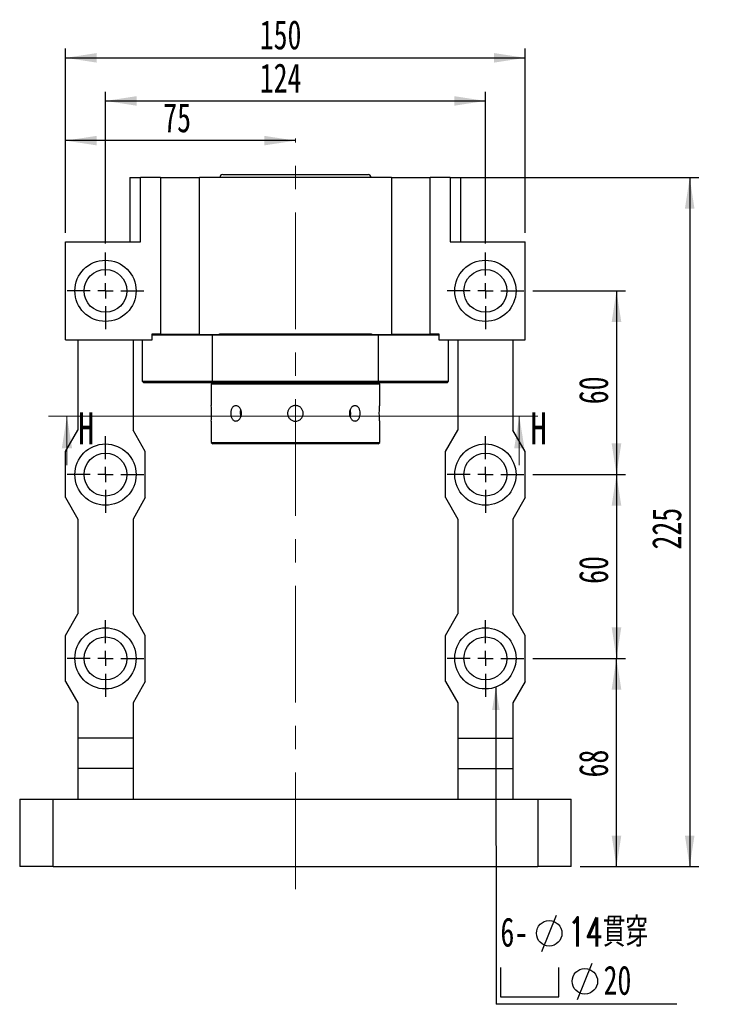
# Paper-space layout 'MBCS35-I' of a CAD drawing. Header units: millimetres. Extents: x 25 to 284, y 3 to 200.
# Tile 2 of 5: x 27 to 102, y 93 to 200. Entities that reach past the tile are written whole.
import ezdxf

# ---------------------------------------------------------------- set-up
doc = ezdxf.new("R2010")
doc.units = ezdxf.units.MM
doc.linetypes.add('CENTERX2', pattern=[20.32, 12.7, -2.54, 2.54, -2.54])
doc.layers.add('圖層0', color=7, linetype='Continuous')
doc.styles.add('SLDTEXTSTYLE0', font='TXT', dxfattribs={"width": 0.7})
doc.styles.add('SLDTEXTSTYLE2', font='TXT', dxfattribs={"width": 0.75})
doc.styles.add('SLDTEXTSTYLE3', font='TXT', dxfattribs={"width": 0.7, "bigfont": 'bigfont'})
doc.dimstyles.new('SLDDIMSTYLE2', dxfattribs={"dimtxt": 0.18, "dimasz": 2.5, "dimexe": 0, "dimexo": 0.0625, "dimgap": 0, "dimtad": 0, "dimtih": 1, "dimtoh": 1, "dimdec": 0, "dimrnd": 1e-09, "dimzin": 0, "dimdsep": 46, "dimtxsty": 'Standard', "dimsah": 1, "dimcen": 0.09, "dimadec": 0, "dimazin": 0, "dimtfac": 2.5, "dimtdec": 0, "dimtofl": 0, "dimtmove": 0, "dimatfit": 3, "dimfxl": 0, "dimfrac": 2, "dimtolj": 1, "dimtzin": 0, "dimarcsym": 0})
doc.dimstyles.new('SLDDIMSTYLE3', dxfattribs={"dimtxt": 3.389974, "dimasz": 2.5, "dimexe": 0, "dimexo": 0.0625, "dimgap": 0.847493, "dimtad": 1, "dimlfac": 3, "dimrnd": 1e-09, "dimzin": 12, "dimdsep": 46, "dimtxsty": 'SLDTEXTSTYLE0', "dimsah": 1, "dimcen": 0.09, "dimadec": 0, "dimazin": 3, "dimtfac": 1, "dimtofl": 0, "dimtmove": 0, "dimatfit": 3, "dimfxl": 0, "dimfrac": 2, "dimtolj": 1, "dimtzin": 12, "dimarcsym": 0})

# ---------------------------------------------------------------- blocks, each defined once
blk = doc.blocks.new('_D_61')
at = {"layer": '圖層0', "color": 7}
for p, q in [((36.2, 175.68), (36.2, 192.18)), ((77.53, 175.68), (77.53, 192.18)), ((36.2, 191.18), (77.53, 191.18))]:
    blk.add_line(p, q, dxfattribs=at)
for points in [[(36.2, 191.18), (39.59, 190.66), (39.59, 191.7)], [(77.53, 191.18), (74.14, 191.7), (74.14, 190.66)]]:
    blk.add_solid(points, dxfattribs=at)
at = {"layer": '圖層0', "color": 7, "insert": (52.98, 195.27), "char_height": 3.175, "attachment_point": 1, "style": 'SLDTEXTSTYLE0'}
blk.add_mtext('124', dxfattribs=at)
blk = doc.blocks.new('_D_62')
at = {"layer": '圖層0', "color": 7}
for p, q in [((82.7, 130.51), (92.79, 130.51)), ((91.79, 107.84), (91.79, 130.51)), ((87.86, 107.84), (92.79, 107.84))]:
    blk.add_line(p, q, dxfattribs=at)
for points in [[(91.79, 130.51), (91.27, 127.12), (92.32, 127.12)], [(91.79, 107.84), (92.32, 111.23), (91.27, 111.23)]]:
    blk.add_solid(points, dxfattribs=at)
at = {"layer": '圖層0', "color": 7, "insert": (87.7, 117.55), "char_height": 3.175, "attachment_point": 1, "rotation": 90, "style": 'SLDTEXTSTYLE0'}
blk.add_mtext('68', dxfattribs=at)
blk = doc.blocks.new('_D_63')
at = {"layer": '圖層0', "color": 7}
for p, q in [((82.7, 150.51), (92.79, 150.51)), ((91.79, 150.51), (91.79, 130.51)), ((82.7, 130.51), (92.79, 130.51))]:
    blk.add_line(p, q, dxfattribs=at)
for points in [[(91.79, 150.51), (91.27, 147.12), (92.32, 147.12)], [(91.79, 130.51), (92.32, 133.9), (91.27, 133.9)]]:
    blk.add_solid(points, dxfattribs=at)
at = {"layer": '圖層0', "color": 7, "insert": (87.7, 138.62), "char_height": 3.175, "attachment_point": 1, "rotation": 90, "style": 'SLDTEXTSTYLE0'}
blk.add_mtext('60', dxfattribs=at)
blk = doc.blocks.new('_D_64')
at = {"layer": '圖層0', "color": 7}
for p, q in [((82.7, 170.51), (92.79, 170.51)), ((91.79, 170.51), (91.79, 150.51)), ((82.7, 150.51), (92.79, 150.51))]:
    blk.add_line(p, q, dxfattribs=at)
for points in [[(91.79, 170.51), (91.27, 167.12), (92.32, 167.12)], [(91.79, 150.51), (92.32, 153.9), (91.27, 153.9)]]:
    blk.add_solid(points, dxfattribs=at)
at = {"layer": '圖層0', "color": 7, "insert": (87.7, 158.17), "char_height": 3.175, "attachment_point": 1, "rotation": 90, "style": 'SLDTEXTSTYLE0'}
blk.add_mtext('60', dxfattribs=at)
blk = doc.blocks.new('_D_65')
at = {"layer": '圖層0', "color": 7}
for p, q in [((31.86, 176.84), (31.86, 187.86)), ((56.86, 186.86), (31.86, 186.86))]:
    blk.add_line(p, q, dxfattribs=at)
for points in [[(31.86, 186.86), (35.25, 186.34), (35.25, 187.38)], [(56.86, 186.86), (53.47, 187.38), (53.47, 186.34)]]:
    blk.add_solid(points, dxfattribs=at)
at = {"layer": '圖層0', "color": 7, "insert": (42.48, 190.95), "char_height": 3.175, "attachment_point": 1, "style": 'SLDTEXTSTYLE0'}
blk.add_mtext('75', dxfattribs=at)
blk = doc.blocks.new('_D_66')
at = {"layer": '圖層0', "color": 7}
for p, q in [((31.86, 176.84), (31.86, 196.87)), ((81.86, 176.84), (81.86, 196.87)), ((31.86, 195.87), (81.86, 195.87))]:
    blk.add_line(p, q, dxfattribs=at)
for points in [[(31.86, 195.87), (35.25, 195.35), (35.25, 196.39)], [(81.86, 195.87), (78.47, 196.39), (78.47, 195.35)]]:
    blk.add_solid(points, dxfattribs=at)
at = {"layer": '圖層0', "color": 7, "insert": (52.98, 199.97), "char_height": 3.175, "attachment_point": 1, "style": 'SLDTEXTSTYLE0'}
blk.add_mtext('150', dxfattribs=at)
blk = doc.blocks.new('_D_67')
at = {"layer": '圖層0', "color": 7}
for p, q in [((74.71, 182.84), (100.76, 182.84)), ((99.76, 182.84), (99.76, 107.84)), ((87.86, 107.84), (100.76, 107.84))]:
    blk.add_line(p, q, dxfattribs=at)
for points in [[(99.76, 182.84), (99.24, 179.45), (100.28, 179.45)], [(99.76, 107.84), (100.28, 111.23), (99.24, 111.23)]]:
    blk.add_solid(points, dxfattribs=at)
at = {"layer": '圖層0', "color": 7, "insert": (95.66, 142.36), "char_height": 3.175, "attachment_point": 1, "rotation": 90, "style": 'SLDTEXTSTYLE0'}
blk.add_mtext('225', dxfattribs=at)
blk = doc.blocks.new('SW_SYMBOL_HOLE_DIAM')
at = {"layer": '圖層0', "color": 0}
blk.add_line((300, 0), (700, 1000), dxfattribs=at)
blk.add_circle((500, 500), 350, dxfattribs=at)
blk = doc.blocks.new('SW_SYMBOL_HOLE_SPOT')
at = {"layer": '圖層0', "color": 0}
for p, q in [((0, 875), (0, 75)), ((1600, 75), (1600, 875)), ((0, 75), (1600, 75))]:
    blk.add_line(p, q, dxfattribs=at)
blk = doc.blocks.new('SW_NOTE_13')
at = {"layer": '圖層0', "color": 0}
blk.add_line((19.65, 0), (0, 0), dxfattribs=at)
at = {"layer": '圖層0', "color": 0, "xscale": 0.003964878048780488, "yscale": 0.003964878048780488, "zscale": 0.003964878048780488}
for name, p in [('SW_SYMBOL_HOLE_DIAM', (3.77, 5.75)), ('SW_SYMBOL_HOLE_DIAM', (7.65, 0.52)), ('SW_SYMBOL_HOLE_SPOT', (0.45, 0.52))]:
    blk.add_blockref(name, p, dxfattribs=at)
at = {"layer": '圖層0', "color": 0, "char_height": 3.175, "attachment_point": 1}
for s, insert, style in [('14\\M+18AD1\\M+190FA', (7.79, 9.45), 'SLDTEXTSTYLE3'), ('6-', (0.45, 9.45), 'SLDTEXTSTYLE0'), ('20', (11.67, 4.21), 'SLDTEXTSTYLE0')]:
    blk.add_mtext(s, dxfattribs=dict(at, insert=insert, style=style))
blk = doc.blocks.new('SW_CENTERMARKSYMBOL_29')
at = {"layer": '圖層0', "color": 0}
for p, q in [((0, 1.67), (0, 4.17)), ((-1.67, 0), (-4.17, 0)), ((0, 0), (-0.83, 0)), ((0, 0), (0, 0.83)), ((0, 0), (0, -0.83)), ((0, 0), (0.83, 0)), ((1.67, 0), (4.17, 0)), ((0, -1.67), (0, -4.17))]:
    blk.add_line(p, q, dxfattribs=at)
blk = doc.blocks.new('SW_CENTERMARKSYMBOL_30')
at = {"layer": '圖層0', "color": 0}
for p, q in [((0, 1.67), (0, 4.17)), ((-1.67, 0), (-4.17, 0)), ((0, 0), (-0.83, 0)), ((0, 0), (0, 0.83)), ((0, 0), (0, -0.83)), ((0, 0), (0.83, 0)), ((1.67, 0), (4.17, 0)), ((0, -1.67), (0, -4.17))]:
    blk.add_line(p, q, dxfattribs=at)
blk = doc.blocks.new('SW_CENTERMARKSYMBOL_31')
at = {"layer": '圖層0', "color": 0}
for p, q in [((0, 1.67), (0, 4.17)), ((-1.67, 0), (-4.17, 0)), ((0, 0), (-0.83, 0)), ((0, 0), (0, 0.83)), ((0, 0), (0, -0.83)), ((0, 0), (0.83, 0)), ((1.67, 0), (4.17, 0)), ((0, -1.67), (0, -4.17))]:
    blk.add_line(p, q, dxfattribs=at)
blk = doc.blocks.new('SW_CENTERMARKSYMBOL_32')
at = {"layer": '圖層0', "color": 0}
for p, q in [((0, 1.67), (0, 4.17)), ((-1.67, 0), (-4.17, 0)), ((0, 0), (-0.83, 0)), ((0, 0), (0, 0.83)), ((0, 0), (0, -0.83)), ((0, 0), (0.83, 0)), ((1.67, 0), (4.17, 0)), ((0, -1.67), (0, -4.17))]:
    blk.add_line(p, q, dxfattribs=at)
blk = doc.blocks.new('SW_CENTERMARKSYMBOL_33')
at = {"layer": '圖層0', "color": 0}
for p, q in [((0, 1.67), (0, 4.17)), ((-1.67, 0), (-4.17, 0)), ((0, 0), (-0.83, 0)), ((0, 0), (0, 0.83)), ((0, 0), (0, -0.83)), ((0, 0), (0.83, 0)), ((1.67, 0), (4.17, 0)), ((0, -1.67), (0, -4.17))]:
    blk.add_line(p, q, dxfattribs=at)
blk = doc.blocks.new('SW_CENTERMARKSYMBOL_34')
at = {"layer": '圖層0', "color": 0}
for p, q in [((0, 1.67), (0, 4.17)), ((-1.67, 0), (-4.17, 0)), ((0, 0), (-0.83, 0)), ((0, 0), (0, 0.83)), ((0, 0), (0, -0.83)), ((0, 0), (0.83, 0)), ((1.67, 0), (4.17, 0)), ((0, -1.67), (0, -4.17))]:
    blk.add_line(p, q, dxfattribs=at)

psp = doc.layouts.new('MBCS35-I')

# ---------------------------------------------------------------- linework, layer by layer
at = {"color": 7, "linetype": 'Continuous', "lineweight": 25}
for p, q in [((38.8643, 182.8427), (38.8643, 175.8427)), ((38.8643, 182.8427), (40.0153, 182.8427)), ((40.0153, 175.8427), (40.0153, 182.8427)), ((42.1976, 182.8427), (40.0153, 182.8427)), ((42.1976, 182.8427), (42.1976, 165.7427)), ((42.1976, 182.8427), (46.4293, 182.8427)), ((46.4293, 165.7427), (46.4293, 182.8427)), ((67.2992, 182.8427), (46.4293, 182.8427)), ((48.9643, 183.1761), (52.9603, 183.1761)), ((52.9603, 183.1761), (64.7643, 183.1761)), ((67.2992, 182.8427), (67.2992, 165.7427)), ((67.2992, 182.8427), (71.5309, 182.8427)), ((71.5309, 165.7427), (71.5309, 182.8427)), ((73.7133, 182.8427), (71.5309, 182.8427)), ((73.7133, 182.8427), (73.7133, 175.8427)), ((73.7133, 182.8427), (74.8643, 182.8427)), ((74.8643, 175.8427), (74.8643, 182.8427)), ((31.8643, 165.1761), (31.8643, 175.8427)), ((31.8643, 175.8427), (40.0153, 175.8427)), ((73.7133, 175.8427), (81.8643, 175.8427)), ((81.8643, 165.1761), (81.8643, 175.8427)), ((31.8643, 165.1761), (41.2678, 165.1761)), ((33.1976, 165.1761), (33.1976, 155.3427)), ((39.1976, 165.1761), (39.1976, 155.3427)), ((40.1976, 165.1761), (40.1976, 160.6761)), ((41.2678, 165.1761), (41.2678, 165.8427)), ((41.2678, 165.8427), (41.6282, 165.8427)), ((47.8211, 165.6761), (41.2678, 165.6761)), ((41.6282, 165.8427), (42.1976, 165.8427)), ((46.4293, 165.7427), (42.1976, 165.7427)), ((46.4293, 165.7427), (48.6029, 165.7427)), ((47.8409, 165.7427), (47.8211, 165.6761)), ((65.9074, 165.6761), (47.8211, 165.6761)), ((47.8211, 165.6761), (47.8211, 160.6761)), ((48.6029, 165.8427), (65.1256, 165.8427)), ((48.6029, 165.7427), (48.6029, 165.8427)), ((65.1256, 165.8427), (65.1256, 165.7427)), ((65.1256, 165.7427), (67.2992, 165.7427)), ((65.9074, 165.6761), (65.8876, 165.7427)), ((65.9074, 160.6761), (65.9074, 165.6761)), ((72.4607, 165.6761), (65.9074, 165.6761)), ((71.5309, 165.7427), (67.2992, 165.7427)), ((71.5309, 165.8427), (72.1004, 165.8427)), ((72.1004, 165.8427), (72.4607, 165.8427)), ((72.4607, 165.8427), (72.4607, 165.1761)), ((72.4607, 165.1761), (81.8643, 165.1761)), ((73.5309, 160.6761), (73.5309, 165.1761)), ((74.5309, 165.1761), (74.5309, 155.3427)), ((80.5309, 165.1761), (80.5309, 155.3427)), ((40.1976, 160.6761), (40.3643, 160.5094)), ((40.1976, 160.6761), (47.8211, 160.6761)), ((47.8704, 160.5094), (40.3643, 160.5094)), ((47.8643, 160.5094), (47.6976, 160.3427)), ((47.6976, 160.3427), (47.6976, 158.0155)), ((66.0309, 160.3427), (47.6976, 160.3427)), ((47.8211, 160.6761), (65.9074, 160.6761)), ((65.8581, 160.5094), (47.8704, 160.5094)), ((73.3643, 160.5094), (65.8581, 160.5094)), ((66.0309, 160.3427), (65.8643, 160.5094)), ((65.9074, 160.6761), (73.5309, 160.6761)), ((66.0309, 158.0155), (66.0309, 160.3427)), ((73.3643, 160.5094), (73.5309, 160.6761)), ((47.6976, 156.3261), (47.6976, 154.0094)), ((66.0309, 154.0094), (66.0309, 156.3261)), ((31.8643, 153.0094), (33.1976, 155.3427)), ((40.5309, 153.0094), (39.1976, 155.3427)), ((73.1976, 153.0094), (74.5309, 155.3427)), ((81.8643, 153.0094), (80.5309, 155.3427)), ((47.6976, 154.0094), (47.8643, 153.8427)), ((47.6976, 154.0094), (66.0309, 154.0094)), ((65.8643, 153.8427), (47.8643, 153.8427)), ((65.8643, 153.8427), (66.0309, 154.0094)), ((31.8643, 148.0094), (31.8643, 153.0094)), ((40.5309, 148.0094), (40.5309, 153.0094)), ((73.1976, 148.0094), (73.1976, 153.0094)), ((81.8643, 148.0094), (81.8643, 153.0094)), ((31.8643, 148.0094), (33.1976, 145.6761)), ((40.5309, 148.0094), (39.1976, 145.6761)), ((73.1976, 148.0094), (74.5309, 145.6761)), ((81.8643, 148.0094), (80.5309, 145.6761)), ((33.1976, 145.6761), (33.1976, 135.3427)), ((39.1976, 145.6761), (39.1976, 135.3427)), ((74.5309, 145.6761), (74.5309, 135.3427)), ((80.5309, 145.6761), (80.5309, 135.3427)), ((31.8643, 133.0094), (33.1976, 135.3427)), ((40.5309, 133.0094), (39.1976, 135.3427)), ((73.1976, 133.0094), (74.5309, 135.3427)), ((81.8643, 133.0094), (80.5309, 135.3427)), ((31.8643, 128.0094), (31.8643, 133.0094)), ((40.5309, 128.0094), (40.5309, 133.0094)), ((73.1976, 128.0094), (73.1976, 133.0094)), ((81.8643, 128.0094), (81.8643, 133.0094)), ((31.8643, 128.0094), (33.1976, 125.6761)), ((40.5309, 128.0094), (39.1976, 125.6761)), ((73.1976, 128.0094), (74.5309, 125.6761)), ((81.8643, 128.0094), (80.5309, 125.6761)), ((33.1976, 125.6761), (33.1976, 121.8427)), ((39.1976, 125.6761), (39.1976, 121.8427)), ((74.5309, 125.6761), (74.5309, 121.8427)), ((80.5309, 125.6761), (80.5309, 121.8427)), ((39.1976, 121.8427), (33.1976, 121.8427)), ((33.1976, 121.8427), (33.1976, 118.5094)), ((39.1976, 121.8427), (39.1976, 118.5094)), ((74.5309, 121.8427), (80.5309, 121.8427)), ((74.5309, 121.8427), (74.5309, 118.5094)), ((80.5309, 121.8427), (80.5309, 118.5094)), ((39.1976, 118.5094), (33.1976, 118.5094)), ((33.1976, 118.5094), (33.1976, 115.1761)), ((39.1976, 118.5094), (39.1976, 115.1761)), ((74.5309, 118.5094), (80.5309, 118.5094)), ((74.5309, 118.5094), (74.5309, 115.1761)), ((80.5309, 118.5094), (80.5309, 115.1761)), ((26.8643, 115.1761), (26.8643, 107.8427)), ((26.8643, 115.1761), (30.4988, 115.1761)), ((30.4988, 107.8427), (30.4988, 115.1761)), ((30.4988, 115.1761), (83.2297, 115.1761)), ((83.2297, 115.1761), (83.2297, 107.8427)), ((83.2297, 115.1761), (86.8643, 115.1761)), ((86.8643, 107.8427), (86.8643, 115.1761)), ((30.4988, 107.8427), (26.8643, 107.8427)), ((30.4988, 107.8427), (83.2297, 107.8427)), ((86.8643, 107.8427), (83.2297, 107.8427))]:
    psp.add_line(p, q, dxfattribs=at)
at = {"color": 7, "linetype": 'Continuous', "lineweight": 18}
for p, q in [((83.2224, 156.866), (30.0046, 156.866)), ((32.0046, 151.546), (32.0046, 156.866)), ((81.2224, 151.546), (81.2224, 156.866))]:
    psp.add_line(p, q, dxfattribs=at)
at = {"color": 7, "linetype": 'Continuous', "lineweight": 25, "flags": 128}
for points in [[(62.8747, 157.1761), (62.8458, 157.4336), (62.811, 157.5529)], [(62.8099, 156.7962), (62.8458, 156.9185), (62.8747, 157.1761)]]:
    psp.add_lwpolyline(points, dxfattribs=at)
at = {"color": 7, "linetype": 'Continuous', "lineweight": 25}
for centre, radius in [((36.1976, 170.5094), 3.3333), ((77.5309, 170.5094), 3.3333), ((36.1976, 170.5094), 2.3333), ((77.5309, 170.5094), 2.3333), ((36.1976, 150.5094), 3.3333), ((77.5309, 150.5094), 3.3333), ((36.1976, 150.5094), 2.3333), ((77.5309, 150.5094), 2.3333), ((36.1976, 130.5094), 3.3333), ((77.5309, 130.5094), 3.3333), ((36.1976, 130.5094), 2.3333), ((77.5309, 130.5094), 2.3333)]:
    psp.add_circle(centre, radius, dxfattribs=at)
for centre, radius, start, end in [((48.9643, 182.8427), 0.3333, 90, 180), ((64.7643, 182.8427), 0.3333, 0, 90), ((38.5521, 157.176), 9.1849, 354.690283, 5.243978), ((51.991, 157.1761), 1.1377, 160.846066, 199.465599)]:
    psp.add_arc(centre, radius, start, end, dxfattribs=at)
for points in [[(47.8704, 160.5094), (47.854, 160.5649), (47.8375, 160.6205), (47.8211, 160.6761)], [(65.9074, 160.6761), (65.891, 160.6205), (65.8746, 160.5649), (65.8581, 160.5094)]]:
    psp.add_open_spline(points, degree=3, dxfattribs=at)
for points, knots in [([(50.9985, 157.1761), (50.9985, 157.121), (50.9944, 157.0668), (50.978, 156.9603), (50.9657, 156.9073), (50.9336, 156.8064), (50.914, 156.7586), (50.868, 156.668), (50.8414, 156.6252), (50.7836, 156.5483), (50.7522, 156.5138), (50.6845, 156.4529), (50.6487, 156.4271), (50.5754, 156.3855), (50.5372, 156.3695), (50.4598, 156.3481), (50.4212, 156.3428), (50.3443, 156.3427), (50.3056, 156.3481), (50.2314, 156.3694), (50.1956, 156.3851), (50.1267, 156.4269), (50.0937, 156.4529), (50.0331, 156.5132), (50.0051, 156.5477), (49.9536, 156.6254), (49.931, 156.6675), (49.8915, 156.7577), (49.8746, 156.8064), (49.8475, 156.9073), (49.8373, 156.9593), (49.8236, 157.0661), (49.82, 157.1214), (49.82, 157.2301), (49.8234, 157.2842), (49.8371, 157.3918), (49.8474, 157.4444), (49.8743, 157.5447), (49.891, 157.5931), (49.9308, 157.6843), (49.9534, 157.7263), (50.0042, 157.8032), (50.0327, 157.8384), (50.0935, 157.899), (50.1258, 157.9246), (50.1946, 157.9665), (50.2311, 157.9826), (50.305, 158.0039), (50.343, 158.0093), (50.4208, 158.0094), (50.4595, 158.0041), (50.5362, 157.983), (50.5746, 157.967), (50.6485, 157.9253), (50.6838, 157.8997), (50.7511, 157.8393), (50.7832, 157.8042), (50.8411, 157.7274), (50.8673, 157.6855), (50.9136, 157.5945), (50.9335, 157.546), (50.9814, 157.3957), (50.9985, 157.2862), (50.9985, 157.1761)], [0, 0, 0, 0, 0.03125, 0.03125, 0.0625, 0.0625, 0.09375, 0.09375, 0.125, 0.125, 0.15625, 0.15625, 0.1875, 0.1875, 0.21875, 0.21875, 0.25, 0.25, 0.28125, 0.28125, 0.3125, 0.3125, 0.34375, 0.34375, 0.375, 0.375, 0.40625, 0.40625, 0.4375, 0.4375, 0.46875, 0.46875, 0.5, 0.5, 0.53125, 0.53125, 0.5625, 0.5625, 0.59375, 0.59375, 0.625, 0.625, 0.65625, 0.65625, 0.6875, 0.6875, 0.71875, 0.71875, 0.75, 0.75, 0.78125, 0.78125, 0.8125, 0.8125, 0.84375, 0.84375, 0.875, 0.875, 0.90625, 0.90625, 0.9375, 0.9375, 1, 1, 1, 1]), ([(56.8643, 156.3261), (56.8081, 156.3261), (56.7528, 156.3316), (56.6442, 156.3532), (56.5902, 156.3695), (56.4872, 156.4122), (56.4384, 156.4383), (56.346, 156.5), (56.3023, 156.5359), (56.224, 156.6143), (56.1888, 156.657), (56.1267, 156.7499), (56.1003, 156.7994), (56.0579, 156.9016), (56.0415, 156.9552), (56.0197, 157.065), (56.0143, 157.1201), (56.0142, 157.2311), (56.0197, 157.2874), (56.0414, 157.3964), (56.0575, 157.4494), (56.1001, 157.5524), (56.1267, 157.6021), (56.1882, 157.6942), (56.2233, 157.7371), (56.3026, 157.8165), (56.3455, 157.8517), (56.4375, 157.9133), (56.4872, 157.9399), (56.5902, 157.9826), (56.6431, 157.9987), (56.7521, 158.0205), (56.8085, 158.026), (56.9194, 158.0261), (56.9746, 158.0207), (57.0843, 157.999), (57.138, 157.9827), (57.2403, 157.9404), (57.2897, 157.914), (57.3827, 157.852), (57.4255, 157.8168), (57.5039, 157.7385), (57.5399, 157.6949), (57.6016, 157.6025), (57.6278, 157.5537), (57.6705, 157.4509), (57.6869, 157.3969), (57.7086, 157.2882), (57.7142, 157.233), (57.7143, 157.1207), (57.7088, 157.0654), (57.6873, 156.9567), (57.671, 156.9027), (57.6284, 156.7997), (57.6024, 156.7509), (57.5408, 156.6585), (57.5049, 156.6147), (57.4266, 156.5363), (57.3839, 156.5011), (57.2911, 156.4389), (57.2416, 156.4124), (57.0883, 156.3487), (56.9766, 156.3261), (56.8643, 156.3261)], [0, 0, 0, 0, 0.03125, 0.03125, 0.0625, 0.0625, 0.09375, 0.09375, 0.125, 0.125, 0.15625, 0.15625, 0.1875, 0.1875, 0.21875, 0.21875, 0.25, 0.25, 0.28125, 0.28125, 0.3125, 0.3125, 0.34375, 0.34375, 0.375, 0.375, 0.40625, 0.40625, 0.4375, 0.4375, 0.46875, 0.46875, 0.5, 0.5, 0.53125, 0.53125, 0.5625, 0.5625, 0.59375, 0.59375, 0.625, 0.625, 0.65625, 0.65625, 0.6875, 0.6875, 0.71875, 0.71875, 0.75, 0.75, 0.78125, 0.78125, 0.8125, 0.8125, 0.84375, 0.84375, 0.875, 0.875, 0.90625, 0.90625, 0.9375, 0.9375, 1, 1, 1, 1]), ([(63.9085, 157.1761), (63.9085, 157.121), (63.905, 157.0668), (63.8914, 156.9603), (63.881, 156.9073), (63.8539, 156.8064), (63.8373, 156.7586), (63.7978, 156.668), (63.7747, 156.6252), (63.7239, 156.5483), (63.696, 156.5138), (63.6348, 156.4529), (63.602, 156.4271), (63.5336, 156.3855), (63.4975, 156.3695), (63.4227, 156.3481), (63.3848, 156.3428), (63.3079, 156.3427), (63.2685, 156.3481), (63.1916, 156.3694), (63.1539, 156.3851), (63.08, 156.4269), (63.044, 156.4529), (62.977, 156.5132), (62.9455, 156.5477), (62.8869, 156.6254), (62.8608, 156.6675), (62.8149, 156.7577), (62.7949, 156.8064), (62.7628, 156.9073), (62.7507, 156.9593), (62.7342, 157.0661), (62.73, 157.1214), (62.73, 157.2301), (62.734, 157.2842), (62.7504, 157.3918), (62.7627, 157.4444), (62.7945, 157.5447), (62.8143, 157.5931), (62.8606, 157.6843), (62.8867, 157.7263), (62.9445, 157.8032), (62.9765, 157.8384), (63.0438, 157.899), (63.079, 157.9246), (63.1528, 157.9665), (63.1913, 157.9826), (63.2679, 158.0039), (63.3066, 158.0093), (63.3844, 158.0094), (63.4225, 158.0041), (63.4965, 157.983), (63.5329, 157.967), (63.6018, 157.9253), (63.6342, 157.8997), (63.695, 157.8393), (63.7236, 157.8042), (63.7745, 157.7274), (63.7971, 157.6855), (63.837, 157.5945), (63.8538, 157.546), (63.8943, 157.3957), (63.9085, 157.2862), (63.9085, 157.1761)], [0, 0, 0, 0, 0.03125, 0.03125, 0.0625, 0.0625, 0.09375, 0.09375, 0.125, 0.125, 0.15625, 0.15625, 0.1875, 0.1875, 0.21875, 0.21875, 0.25, 0.25, 0.28125, 0.28125, 0.3125, 0.3125, 0.34375, 0.34375, 0.375, 0.375, 0.40625, 0.40625, 0.4375, 0.4375, 0.46875, 0.46875, 0.5, 0.5, 0.53125, 0.53125, 0.5625, 0.5625, 0.59375, 0.59375, 0.625, 0.625, 0.65625, 0.65625, 0.6875, 0.6875, 0.71875, 0.71875, 0.75, 0.75, 0.78125, 0.78125, 0.8125, 0.8125, 0.84375, 0.84375, 0.875, 0.875, 0.90625, 0.90625, 0.9375, 0.9375, 1, 1, 1, 1]), ([(66.0309, 156.3261), (66.03, 156.3354), (66.0282, 156.3541), (66.0158, 156.4999), (66.002, 156.715), (65.992, 156.9842), (65.9904, 157.2744), (65.9979, 157.5526), (66.0113, 157.7904), (66.0241, 157.9529), (66.0313, 158.0305), (66.0302, 158.0185), (66.03, 158.0155)], [0, 0, 0, 0, 0.10705773, 0.21410425, 0.32143724, 0.42896414, 0.53617564, 0.64305789, 0.75010818, 0.85756171, 0.96502646, 1, 1, 1, 1])]:
    psp.add_open_spline(points, degree=3, knots=knots, dxfattribs=at)
at = {"color": 7, "linetype": 'Continuous', "lineweight": 18}
for points in [[(32.0046, 156.866), (31.4446, 153.366), (32.5646, 153.366)], [(81.2224, 156.866), (80.6624, 153.366), (81.7824, 153.366)]]:
    psp.add_solid(points, dxfattribs=at)
at = {"layer": '圖層0', "color": 7, "linetype": 'CENTERX2', "lineweight": 18}
psp.add_line((56.8643, 105.3809), (56.8643, 187.082), dxfattribs=at)

# ---------------------------------------------------------------- block references
at = {"layer": '圖層0', "color": 7}
for name, p in [('SW_CENTERMARKSYMBOL_30', (36.1976, 170.5094)), ('SW_CENTERMARKSYMBOL_29', (77.5309, 170.5094)), ('SW_CENTERMARKSYMBOL_33', (36.1976, 150.5094)), ('SW_CENTERMARKSYMBOL_32', (77.5309, 150.5094)), ('SW_CENTERMARKSYMBOL_34', (36.1976, 130.5094)), ('SW_CENTERMARKSYMBOL_31', (77.5309, 130.5094)), ('SW_NOTE_13', (78.7199, 92.8581))]:
    psp.add_blockref(name, p, dxfattribs=at)

# ---------------------------------------------------------------- texts
at = {"color": 7, "linetype": 'Continuous', "char_height": 3.5, "attachment_point": 1, "style": 'SLDTEXTSTYLE2'}
for insert in [(33.2098, 157.2982), (82.4276, 157.2982)]:
    psp.add_mtext('H', dxfattribs=dict(at, insert=insert))

# ---------------------------------------------------------------- dimensions: what is measured, and where the dimension line sits
at = {"layer": '圖層0', "color": 7}
for base, p1, p2, picture, middle in [((81.8643, 195.8734), (31.8643, 175.8427), (81.8643, 175.8427), '_D_66', (55.9572, 195.8734)), ((77.5309, 191.1809), (36.1976, 174.6761), (77.5309, 174.6761), '_D_61', (55.9572, 191.1809)), ((31.8643, 186.861), (56.8643, 187.082), (31.8643, 175.8427), '_D_65', (44.4644, 186.861))]:
    dim = psp.add_linear_dim(base=base, p1=p1, p2=p2, dimstyle='SLDDIMSTYLE3', dxfattribs=at)
    dim.commit()
    dim.dimension.update_dxf_attribs({"geometry": picture, "text_midpoint": middle, "dimtype": 160})
for base, p1, p2, picture, middle in [((99.7566, 107.8427), (73.7133, 182.8427), (86.8643, 107.8427), '_D_67', (99.7566, 145.3427)), ((91.7941, 150.5094), (81.6976, 170.5094), (81.6976, 150.5094), '_D_64', (91.7941, 160.1613)), ((91.7941, 130.5094), (81.6976, 150.5094), (81.6976, 130.5094), '_D_63', (91.7941, 140.6051)), ((91.7941, 130.5094), (86.8643, 107.8427), (81.6976, 130.5094), '_D_62', (91.7941, 119.5367))]:
    dim = psp.add_linear_dim(base=base, p1=p1, p2=p2, angle=90, dimstyle='SLDDIMSTYLE3', dxfattribs=at)
    dim.commit()
    dim.dimension.update_dxf_attribs({"geometry": picture, "text_midpoint": middle, "dimtype": 160})

# ---------------------------------------------------------------- leaders
psp.add_leader([(78.6662, 127.3753), (78.7199, 92.8581)], dimstyle='SLDDIMSTYLE2', dxfattribs=at)

doc.saveas('drawing.dxf')
